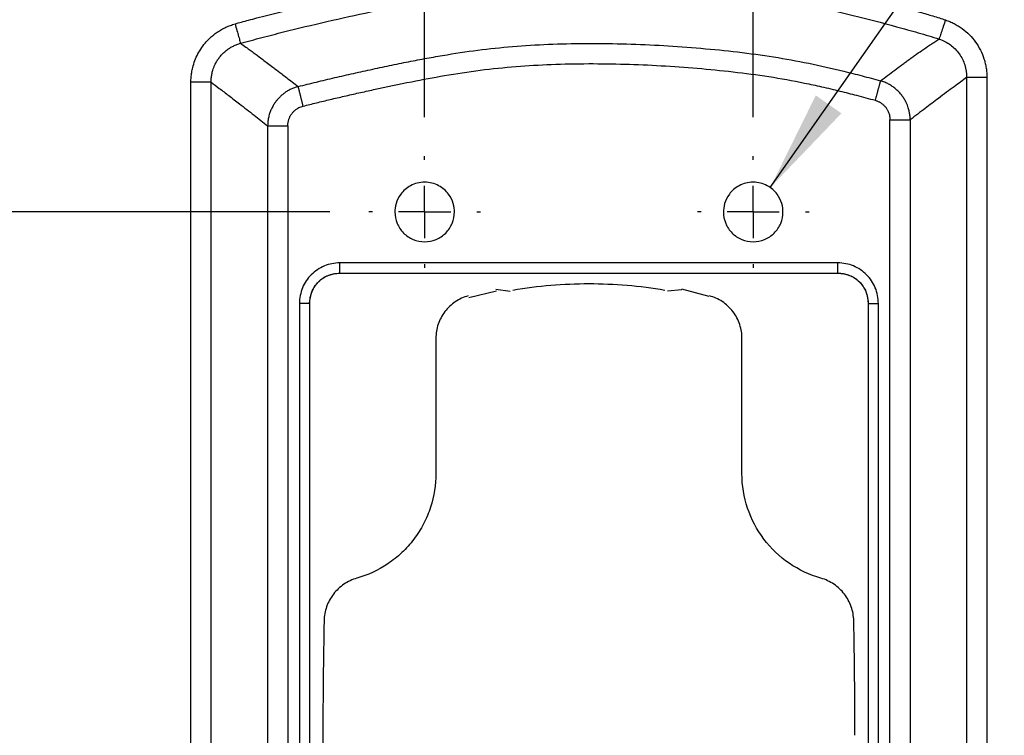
# Model space of a CAD drawing. Header units: millimetres. Extents: x 19 to 819, y 19 to 629.
# Tile 4 of 46: x 121 to 217, y 232 to 302. Entities that reach past the tile are written whole.
import ezdxf

# ---------------------------------------------------------------- set-up
doc = ezdxf.new("R2010")
doc.units = ezdxf.units.MM
doc.header["$LTSCALE"] = 3
doc.linetypes.add('CENTERX2', pattern=[20.32, 12.7, -2.54, 2.54, -2.54])
doc.layers.add('CENTER', color=40, linetype='CENTERX2')
doc.layers.add('DIMENSIONS', color=140, linetype='Continuous', lineweight=25)
doc.styles.add('SLDTEXTSTYLE0', font='TXT', dxfattribs={"width": 0.7})
doc.dimstyles.new('SLDDIMSTYLE0', dxfattribs={"dimtxt": 6.474023, "dimasz": 9.906, "dimexe": 0, "dimexo": 0.0625, "dimgap": 1.618506, "dimtad": 0, "dimtih": 1, "dimtoh": 1, "dimrnd": 1e-09, "dimzin": 4, "dimdsep": 46, "dimtxsty": 'SLDTEXTSTYLE0', "dimsah": 1, "dimcen": 0.09, "dimadec": 0, "dimazin": 1, "dimtfac": 1, "dimtofl": 0, "dimtmove": 0, "dimatfit": 3, "dimfxl": 0, "dimfrac": 2, "dimtolj": 1, "dimtzin": 12, "dimarcsym": 0})
doc.dimstyles.new('SLDDIMSTYLE1', dxfattribs={"dimtxt": 6.474023, "dimasz": 9.906, "dimexe": 0, "dimexo": 0.0625, "dimgap": 1.618506, "dimtad": 0, "dimtih": 1, "dimtoh": 1, "dimrnd": 1e-09, "dimzin": 4, "dimdsep": 46, "dimtxsty": 'SLDTEXTSTYLE0', "dimsah": 1, "dimcen": 0.09, "dimadec": 0, "dimazin": 1, "dimtfac": 1, "dimtmove": 0, "dimatfit": 0, "dimfxl": 0, "dimfrac": 2, "dimtolj": 1, "dimtzin": 12, "dimarcsym": 0})
doc.dimstyles.new('SLDDIMSTYLE3', dxfattribs={"dimtxt": 6.474023, "dimasz": 9.906, "dimexe": 0, "dimexo": 0.0625, "dimgap": 1.618506, "dimtad": 0, "dimtih": 1, "dimtoh": 1, "dimrnd": 1e-09, "dimzin": 12, "dimdsep": 46, "dimtxsty": 'SLDTEXTSTYLE0', "dimsah": 1, "dimcen": 0, "dimadec": 0, "dimazin": 3, "dimtfac": 1, "dimtofl": 0, "dimtmove": 0, "dimatfit": 3, "dimfxl": 0, "dimfrac": 2, "dimtolj": 1, "dimtzin": 12, "dimarcsym": 0})

# ---------------------------------------------------------------- blocks, each defined once
blk = doc.blocks.new('_D_9')
at = {"layer": 'DIMENSIONS'}
for p, q in [((151.325, 283.378), (63.387, 283.378)), ((72.912, 283.378), (72.912, 244.965)), ((63.293, 233.227), (61.119, 233.227)), ((61.119, 233.227), (61.119, 222.937)), ((82.531, 233.227), (84.705, 233.227)), ((84.705, 233.227), (84.705, 222.937)), ((61.119, 222.937), (63.293, 222.937)), ((84.705, 222.937), (82.531, 222.937)), ((72.912, 180.377), (72.912, 221.488)), ((151.325, 180.377), (63.387, 180.377))]:
    blk.add_line(p, q, dxfattribs=at)
for points in [[(72.912, 283.378), (71.388, 273.472), (74.436, 273.472)], [(72.912, 180.377), (74.436, 190.283), (71.388, 190.283)]]:
    blk.add_solid(points, dxfattribs=at)
at = {"layer": 'DIMENSIONS', "char_height": 6.35, "attachment_point": 1, "style": 'SLDTEXTSTYLE0'}
for s, insert in [('103.0', (60.6, 242.861)), ('4.06', (63.293, 231.123))]:
    blk.add_mtext(s, dxfattribs=dict(at, insert=insert))
blk = doc.blocks.new('_D_11')
at = {"layer": 'DIMENSIONS'}
for p, q in [((160.575, 292.628), (160.575, 372.344)), ((192.575, 292.628), (192.575, 372.344)), ((160.575, 362.819), (141.525, 362.819)), ((167.437, 362.819), (165.263, 362.819)), ((165.263, 362.819), (165.263, 352.53)), ((186.675, 362.819), (188.849, 362.819)), ((188.849, 362.819), (188.849, 352.53)), ((192.575, 362.819), (211.625, 362.819)), ((165.263, 352.53), (167.437, 352.53)), ((188.849, 352.53), (186.675, 352.53))]:
    blk.add_line(p, q, dxfattribs=at)
for points in [[(160.575, 362.819), (150.669, 364.343), (150.669, 361.295)], [(192.575, 362.819), (202.481, 361.295), (202.481, 364.343)]]:
    blk.add_solid(points, dxfattribs=at)
at = {"layer": 'DIMENSIONS', "char_height": 6.35, "attachment_point": 1, "style": 'SLDTEXTSTYLE0'}
for s, insert in [('32.0', (167.437, 372.454)), ('1.26', (167.437, 360.715))]:
    blk.add_mtext(s, dxfattribs=dict(at, insert=insert))
blk = doc.blocks.new('_D_12')
at = {"layer": 'DIMENSIONS'}
for p, q in [((111.575, 299.728), (111.575, 401.978)), ((241.575, 299.728), (241.575, 401.978)), ((111.575, 392.453), (158.664, 392.453)), ((167.437, 392.453), (165.263, 392.453)), ((165.263, 392.453), (165.263, 382.164)), ((186.675, 392.453), (188.849, 392.453)), ((188.849, 392.453), (188.849, 382.164)), ((241.575, 392.453), (195.448, 392.453)), ((165.263, 382.164), (167.437, 382.164)), ((188.849, 382.164), (186.675, 382.164))]:
    blk.add_line(p, q, dxfattribs=at)
for points in [[(111.575, 392.453), (121.481, 390.929), (121.481, 393.977)], [(241.575, 392.453), (231.669, 393.977), (231.669, 390.929)]]:
    blk.add_solid(points, dxfattribs=at)
at = {"layer": 'DIMENSIONS', "char_height": 6.35, "attachment_point": 1, "style": 'SLDTEXTSTYLE0'}
for s, insert in [('130.0', (164.744, 402.088)), ('5.12', (167.437, 390.35))]:
    blk.add_mtext(s, dxfattribs=dict(at, insert=insert))
blk = doc.blocks.new('_D_13')
at = {"layer": 'DIMENSIONS'}
for p, q in [((267.246, 362.591), (265.072, 362.591)), ((265.072, 362.591), (265.072, 352.302)), ((286.484, 362.591), (288.658, 362.591)), ((288.658, 362.591), (288.658, 352.302)), ((194.239, 285.753), (241.467, 353.19)), ((241.467, 353.19), (258.135, 353.19)), ((265.072, 352.302), (267.246, 352.302)), ((288.658, 352.302), (286.484, 352.302))]:
    blk.add_line(p, q, dxfattribs=at)
blk.add_solid([(194.239, 285.753), (201.169, 292.993), (198.673, 294.741)], dxfattribs=at)
at = {"layer": 'DIMENSIONS', "char_height": 6.35, "attachment_point": 1, "style": 'SLDTEXTSTYLE0'}
for s, insert in [('%%c', (265.051, 372.226)), ('5.8', (274.826, 372.226)), ('0.23', (267.246, 360.488)), ('(4X)', (267.428, 348.749))]:
    blk.add_mtext(s, dxfattribs=dict(at, insert=insert))
blk = doc.blocks.new('SW_CENTERMARKSYMBOL_10')
at = {"layer": 'CENTER', "color": 0}
for p, q in [((0, 5.08), (0, 5.44)), ((0, 0), (0, 2.54)), ((-5.08, 0), (-5.44, 0)), ((0, 0), (-2.54, 0)), ((0, 0), (0, -2.54)), ((0, 0), (2.54, 0)), ((5.08, 0), (5.44, 0)), ((0, -5.08), (0, -5.44))]:
    blk.add_line(p, q, dxfattribs=at)
blk = doc.blocks.new('SW_CENTERMARKSYMBOL_11')
at = {"layer": 'CENTER', "color": 0}
for p, q in [((0, 5.08), (0, 5.44)), ((0, 0), (0, 2.54)), ((-5.08, 0), (-5.44, 0)), ((0, 0), (-2.54, 0)), ((0, 0), (0, -2.54)), ((0, 0), (2.54, 0)), ((5.08, 0), (5.44, 0)), ((0, -5.08), (0, -5.44))]:
    blk.add_line(p, q, dxfattribs=at)

msp = doc.modelspace()

# ---------------------------------------------------------------- linework, layer by layer
for p, q in [((213.367, 296.484), (213.367, 167.271)), ((215.337, 296.484), (213.367, 296.484)), ((215.337, 296.484), (215.337, 167.271)), ((137.813, 167.733), (137.813, 296.022)), ((139.783, 167.733), (139.783, 296.022)), ((145.283, 291.785), (145.283, 171.97)), ((147.253, 291.785), (147.253, 171.97)), ((205.897, 171.393), (205.897, 292.361)), ((207.866, 292.361), (207.866, 171.393)), ((200.828, 278.411), (152.322, 278.411)), ((152.322, 277.411), (152.322, 278.411)), ((200.828, 277.411), (200.828, 278.411)), ((152.322, 277.411), (200.828, 277.411)), ((167.573, 275.672), (164.87, 275.021)), ((168.913, 275.632), (167.525, 275.823)), ((185.626, 275.8), (184.229, 275.67)), ((188.303, 275.128), (185.637, 275.842)), ((148.383, 274.471), (148.383, 194.966)), ((149.383, 274.471), (148.383, 274.471)), ((149.383, 194.966), (149.383, 274.471)), ((203.767, 274.471), (203.767, 194.966)), ((203.767, 274.471), (204.767, 274.471)), ((204.767, 194.966), (204.767, 274.471)), ((161.668, 271.06), (161.668, 257.877)), ((191.482, 257.877), (191.482, 271.06))]:
    msp.add_line(p, q)
for points, knots in [([(142.107, 301.706), (142.314, 301.764), (142.755, 301.887), (143.463, 302.079), (144.325, 302.307), (145.299, 302.56), (146.7, 302.918), (148.467, 303.352), (151.31, 304.021), (154.888, 304.812), (159.173, 305.682), (163.482, 306.415), (169.284, 307.099), (176.618, 307.376), (183.957, 307.123), (189.813, 306.641), (194.176, 306.13), (198.512, 305.424), (202.042, 304.642), (204.885, 303.922), (206.883, 303.385), (208.442, 302.95), (209.441, 302.663), (210.08, 302.475), (210.689, 302.289), (211.102, 302.153), (211.3, 302.088)], [0, 0, 0, 0, 0.009152, 0.01958, 0.031284, 0.047244, 0.062524, 0.093008, 0.124907, 0.187197, 0.249412, 0.311556, 0.373723, 0.498663, 0.624371, 0.686979, 0.749454, 0.811872, 0.874384, 0.903714, 0.937084, 0.962696, 0.972804, 0.98144, 0.99113, 1, 1, 1, 1]), ([(142.646, 299.811), (143.328, 300.004), (144.029, 300.192), (145.432, 300.561), (147.537, 301.104), (151.056, 301.947), (155.302, 302.886), (159.542, 303.747), (163.769, 304.465), (169.404, 305.13), (175.142, 305.35), (180.957, 305.256), (185.301, 305.035), (189.625, 304.68), (193.91, 304.178), (198.136, 303.489), (202.326, 302.562), (205.129, 301.82), (207.239, 301.241), (208.648, 300.848), (210.015, 300.441), (210.675, 300.22)], [0, 0, 0, 0, 0.03125, 0.03125, 0.0625, 0.125, 0.1875, 0.25, 0.3125, 0.375, 0.5, 0.5625, 0.625, 0.6875, 0.75, 0.8125, 0.875, 0.9375, 0.9375, 0.96875, 1, 1, 1, 1]), ([(211.3, 302.088), (211.232, 301.885), (211.16, 301.669), (211.019, 301.249), (210.951, 301.045), (210.833, 300.693), (210.784, 300.544), (210.711, 300.326), (210.687, 300.255), (210.675, 300.22)], [0, 0, 0, 0, 0.25, 0.25, 0.5, 0.5, 0.75, 0.75, 1, 1, 1, 1]), ([(211.3, 302.088), (211.373, 302.063), (211.519, 302.012), (211.735, 301.925), (211.946, 301.831), (212.153, 301.729), (212.356, 301.619), (212.554, 301.501), (212.749, 301.375), (213.125, 301.11), (213.652, 300.657), (214.247, 299.951), (214.728, 299.161), (215.018, 298.447), (215.184, 297.855), (215.272, 297.404), (215.327, 296.946), (215.333, 296.638), (215.337, 296.484)], [0, 0, 0, 0, 0.031594, 0.063034, 0.094366, 0.125638, 0.156897, 0.188191, 0.219567, 0.251073, 0.375529, 0.500739, 0.625015, 0.75031, 0.812686, 0.874839, 0.937151, 1, 1, 1, 1]), ([(140.383, 300.901), (140.45, 300.945), (140.583, 301.033), (140.788, 301.155), (140.997, 301.269), (141.21, 301.374), (141.428, 301.47), (141.65, 301.558), (141.877, 301.637), (142.03, 301.683), (142.107, 301.706)], [0, 0, 0, 0, 0.125231, 0.24999, 0.374478, 0.498901, 0.623461, 0.748364, 0.87381, 1, 1, 1, 1]), ([(142.107, 301.706), (142.166, 301.499), (142.228, 301.281), (142.349, 300.854), (142.408, 300.648), (142.509, 300.29), (142.552, 300.14), (142.615, 299.918), (142.635, 299.847), (142.646, 299.811)], [0, 0, 0, 0, 0.25, 0.25, 0.5, 0.5, 0.75, 0.75, 1, 1, 1, 1]), ([(137.813, 296.022), (137.814, 296.102), (137.816, 296.263), (137.831, 296.503), (137.855, 296.741), (137.889, 296.978), (137.932, 297.213), (138.019, 297.602), (138.184, 298.135), (138.48, 298.79), (138.852, 299.404), (139.248, 299.905), (139.635, 300.305), (139.994, 300.622), (140.253, 300.807), (140.383, 300.901)], [0, 0, 0, 0, 0.04209, 0.083962, 0.125683, 0.16732, 0.20894, 0.250611, 0.37581, 0.500231, 0.62531, 0.750261, 0.833284, 0.916346, 1, 1, 1, 1]), ([(204.969, 296.16), (205.433, 296.508), (206.129, 297.029), (206.943, 297.633), (207.41, 297.977), (207.762, 298.234), (208.117, 298.49), (208.592, 298.829), (209.192, 299.249), (209.787, 299.649), (210.283, 299.972), (210.534, 300.131), (210.675, 300.22)], [0, 0, 0, 0, 0.249853, 0.374786, 0.43726, 0.499741, 0.562231, 0.624731, 0.749764, 0.87485, 0.929457, 1, 1, 1, 1]), ([(210.675, 300.22), (210.874, 300.156), (211.065, 300.078), (211.434, 299.891), (211.789, 299.674), (212.254, 299.278), (212.657, 298.803), (212.972, 298.28), (213.282, 297.511), (213.371, 296.899), (213.367, 296.484)], [0, 0, 0, 0, 0.125, 0.125, 0.25, 0.375, 0.5, 0.625, 0.75, 1, 1, 1, 1]), ([(139.783, 296.022), (139.783, 296.089), (139.784, 296.223), (139.797, 296.423), (139.82, 296.619), (139.852, 296.813), (139.893, 297.002), (139.951, 297.217), (140.031, 297.454), (140.126, 297.681), (140.221, 297.874), (140.31, 298.034), (140.441, 298.248), (140.627, 298.505), (140.885, 298.793), (141.17, 299.057), (141.381, 299.208), (141.487, 299.284)], [0, 0, 0, 0, 0.052675, 0.104874, 0.15652, 0.207592, 0.258203, 0.308403, 0.381325, 0.453532, 0.50128, 0.549059, 0.596755, 0.696953, 0.79731, 0.898214, 1, 1, 1, 1]), ([(141.487, 299.284), (141.536, 299.316), (141.635, 299.38), (141.79, 299.469), (141.951, 299.552), (142.117, 299.628), (142.288, 299.697), (142.465, 299.759), (142.585, 299.794), (142.645, 299.811)], [0, 0, 0, 0, 0.137757, 0.277295, 0.418566, 0.561492, 0.706044, 0.852234, 1, 1, 1, 1]), ([(142.646, 299.811), (142.822, 299.685), (143.133, 299.465), (143.574, 299.144), (143.965, 298.859), (144.375, 298.553), (144.805, 298.229), (145.285, 297.868), (145.676, 297.571), (145.915, 297.391), (145.982, 297.34)], [0, 0, 0, 0, 0.155668, 0.273101, 0.393529, 0.503886, 0.643702, 0.783988, 0.939523, 1, 1, 1, 1]), ([(148.262, 295.605), (148.852, 295.754), (149.436, 295.897), (150.621, 296.184), (151.221, 296.326), (152.43, 296.607), (153.038, 296.746), (154.27, 297.022), (154.893, 297.159), (156.143, 297.43), (156.769, 297.562), (158.008, 297.82), (158.62, 297.944), (159.823, 298.18), (160.413, 298.292), (161.588, 298.506), (162.175, 298.609), (163.917, 298.897), (165.049, 299.063), (167.297, 299.339), (168.42, 299.45), (170.723, 299.626), (171.895, 299.691), (174.251, 299.777), (175.439, 299.798), (179.025, 299.804), (181.443, 299.732), (185.063, 299.522), (186.271, 299.434), (188.682, 299.226), (189.88, 299.106), (192.245, 298.827), (193.415, 298.668), (195.721, 298.306), (196.847, 298.104), (199.11, 297.64), (200.25, 297.379), (201.991, 296.949), (202.584, 296.798), (203.768, 296.487), (204.366, 296.326), (204.969, 296.16)], [0, 0, 0, 0, 0.03125, 0.03125, 0.0625, 0.0625, 0.09375, 0.09375, 0.125, 0.125, 0.15625, 0.15625, 0.1875, 0.1875, 0.21875, 0.21875, 0.25, 0.25, 0.3125, 0.3125, 0.375, 0.375, 0.4375, 0.4375, 0.5, 0.5, 0.625, 0.625, 0.6875, 0.6875, 0.75, 0.75, 0.8125, 0.8125, 0.875, 0.875, 0.9375, 0.9375, 0.96875, 0.96875, 1, 1, 1, 1]), ([(145.982, 297.34), (146.205, 297.171), (146.586, 296.883), (147.345, 296.305), (147.882, 295.896), (148.262, 295.605)], [0, 0, 0, 0, 0.293866, 0.5, 1, 1, 1, 1]), ([(148.743, 293.695), (149.176, 293.803), (150.054, 294.022), (151.391, 294.343), (152.764, 294.663), (154.173, 294.983), (156.359, 295.466), (159.136, 296.049), (162.593, 296.699), (165.98, 297.221), (169.449, 297.579), (172.976, 297.782), (177.688, 297.872), (182.433, 297.733), (187.121, 297.4), (190.622, 297.055), (194.11, 296.592), (196.98, 296.08), (199.279, 295.581), (200.967, 295.178), (202.704, 294.734), (203.845, 294.424), (204.448, 294.261)], [0, 0, 0, 0, 0.023752, 0.048123, 0.073113, 0.098723, 0.124955, 0.192168, 0.24967, 0.311972, 0.374358, 0.435087, 0.49978, 0.624961, 0.68736, 0.749695, 0.812021, 0.874442, 0.90469, 0.937098, 0.966768, 1, 1, 1, 1]), ([(213.367, 296.484), (213.174, 296.344), (212.763, 296.046), (212.111, 295.566), (211.387, 295.027), (210.452, 294.325), (209.271, 293.431), (208.354, 292.733), (207.866, 292.361)], [0, 0, 0, 0, 0.10541, 0.22388, 0.35541, 0.5, 0.733818, 1, 1, 1, 1]), ([(139.783, 296.022), (139.772, 296.022), (139.752, 296.022), (139.708, 296.022), (139.655, 296.022), (139.594, 296.022), (139.525, 296.022), (139.449, 296.022), (139.366, 296.022), (139.277, 296.022), (139.182, 296.022), (139.081, 296.022), (138.975, 296.022), (138.863, 296.022), (138.745, 296.022), (138.623, 296.022), (138.494, 296.022), (138.361, 296.022), (138.221, 296.022), (138.082, 296.022), (137.946, 296.022), (137.858, 296.022), (137.813, 296.022)], [0, 0, 0, 0, 0.056667, 0.1113, 0.164133, 0.215546, 0.265865, 0.315369, 0.364281, 0.412757, 0.460896, 0.508825, 0.556696, 0.604672, 0.652932, 0.70166, 0.751054, 0.801332, 0.852726, 0.905497, 0.952083, 1, 1, 1, 1]), ([(139.783, 296.022), (140.047, 295.821), (140.618, 295.389), (141.535, 294.687), (142.665, 293.817), (143.928, 292.84), (144.844, 292.127), (145.283, 291.785)], [0, 0, 0, 0, 0.144257, 0.310923, 0.5, 0.760557, 1, 1, 1, 1]), ([(148.263, 295.605), (148.198, 295.587), (148.073, 295.552), (147.89, 295.489), (147.715, 295.419), (147.545, 295.342), (147.381, 295.258), (147.223, 295.168), (147.071, 295.072), (146.924, 294.97), (146.783, 294.862), (146.648, 294.749), (146.519, 294.631), (146.396, 294.508), (146.291, 294.394), (146.202, 294.29), (146.152, 294.227), (146.128, 294.196)], [0, 0, 0, 0, 0.076799, 0.150524, 0.222956, 0.294431, 0.365057, 0.434935, 0.504146, 0.572738, 0.640767, 0.708303, 0.77541, 0.842154, 0.908594, 0.954347, 1, 1, 1, 1]), ([(148.743, 293.695), (148.731, 293.743), (148.707, 293.837), (148.672, 293.975), (148.639, 294.108), (148.606, 294.237), (148.575, 294.361), (148.545, 294.48), (148.516, 294.594), (148.489, 294.704), (148.463, 294.809), (148.437, 294.909), (148.414, 295.004), (148.391, 295.094), (148.37, 295.178), (148.35, 295.257), (148.332, 295.33), (148.315, 295.396), (148.296, 295.473), (148.276, 295.552), (148.267, 295.587), (148.263, 295.605)], [0, 0, 0, 0, 0.052683, 0.103903, 0.15382, 0.2027, 0.250778, 0.298215, 0.345114, 0.391614, 0.437854, 0.483964, 0.530068, 0.576286, 0.62274, 0.669559, 0.716883, 0.764854, 0.813619, 0.904564, 1, 1, 1, 1]), ([(204.969, 296.16), (204.967, 296.151), (204.962, 296.133), (204.951, 296.093), (204.938, 296.046), (204.923, 295.991), (204.906, 295.929), (204.887, 295.861), (204.867, 295.787), (204.845, 295.707), (204.822, 295.621), (204.797, 295.53), (204.77, 295.434), (204.743, 295.333), (204.714, 295.228), (204.683, 295.117), (204.652, 295.002), (204.619, 294.883), (204.575, 294.722), (204.518, 294.514), (204.472, 294.347), (204.448, 294.261)], [0, 0, 0, 0, 0.053321, 0.105066, 0.155367, 0.20452, 0.252803, 0.30039, 0.347368, 0.393874, 0.440056, 0.486049, 0.531978, 0.577962, 0.624123, 0.670584, 0.717475, 0.764934, 0.813118, 0.904395, 1, 1, 1, 1]), ([(206.121, 295.62), (206.064, 295.657), (205.949, 295.733), (205.769, 295.836), (205.58, 295.932), (205.383, 296.019), (205.18, 296.096), (205.04, 296.139), (204.969, 296.16)], [0, 0, 0, 0, 0.159281, 0.321997, 0.487813, 0.656337, 0.827199, 1, 1, 1, 1]), ([(207.866, 292.361), (207.865, 292.43), (207.861, 292.566), (207.843, 292.766), (207.816, 292.96), (207.78, 293.149), (207.736, 293.334), (207.675, 293.546), (207.592, 293.781), (207.493, 294.01), (207.395, 294.203), (207.304, 294.364), (207.17, 294.577), (206.982, 294.835), (206.724, 295.123), (206.438, 295.39), (206.227, 295.543), (206.12, 295.62)], [0, 0, 0, 0, 0.053643, 0.106206, 0.156963, 0.207034, 0.256469, 0.305316, 0.37888, 0.451488, 0.499598, 0.547664, 0.595604, 0.695872, 0.796335, 0.897544, 1, 1, 1, 1]), ([(146.128, 294.196), (146.091, 294.148), (146.016, 294.05), (145.914, 293.896), (145.817, 293.738), (145.728, 293.574), (145.646, 293.406), (145.571, 293.234), (145.529, 293.117), (145.507, 293.058)], [0, 0, 0, 0, 0.140895, 0.282703, 0.425274, 0.568451, 0.712073, 0.855978, 1, 1, 1, 1]), ([(147.667, 292.997), (147.695, 293.031), (147.749, 293.098), (147.84, 293.192), (147.935, 293.28), (148.038, 293.362), (148.169, 293.454), (148.333, 293.548), (148.533, 293.636), (148.673, 293.675), (148.743, 293.695)], [0, 0, 0, 0, 0.100192, 0.199805, 0.299289, 0.399098, 0.49968, 0.667103, 0.833194, 1, 1, 1, 1]), ([(204.448, 294.261), (204.49, 294.249), (204.572, 294.224), (204.693, 294.178), (204.809, 294.125), (204.922, 294.064), (204.993, 294.018), (205.029, 293.995)], [0, 0, 0, 0, 0.202512, 0.403171, 0.60257, 0.801271, 1, 1, 1, 1]), ([(205.029, 293.995), (205.067, 293.969), (205.143, 293.916), (205.248, 293.827), (205.347, 293.733), (205.439, 293.631), (205.523, 293.523), (205.6, 293.409), (205.686, 293.259), (205.772, 293.071), (205.843, 292.84), (205.889, 292.603), (205.894, 292.442), (205.897, 292.361)], [0, 0, 0, 0, 0.0722647, 0.1436541, 0.2145212, 0.2852268, 0.3561341, 0.4276034, 0.4999864, 0.6244095, 0.7494672, 0.8751506, 1, 1, 1, 1]), ([(145.507, 293.058), (145.485, 292.993), (145.441, 292.861), (145.388, 292.657), (145.344, 292.446), (145.312, 292.23), (145.29, 292.009), (145.285, 291.86), (145.283, 291.785)], [0, 0, 0, 0, 0.158805, 0.32126, 0.487007, 0.655657, 0.826799, 1, 1, 1, 1]), ([(147.359, 292.426), (147.374, 292.467), (147.404, 292.549), (147.458, 292.667), (147.52, 292.782), (147.589, 292.892), (147.641, 292.962), (147.667, 292.997)], [0, 0, 0, 0, 0.201299, 0.401269, 0.600595, 0.799921, 1, 1, 1, 1]), ([(145.284, 291.785), (145.293, 291.785), (145.312, 291.785), (145.353, 291.785), (145.402, 291.785), (145.459, 291.785), (145.522, 291.785), (145.592, 291.785), (145.668, 291.785), (145.75, 291.785), (145.838, 291.785), (145.931, 291.785), (146.029, 291.785), (146.131, 291.785), (146.239, 291.785), (146.352, 291.785), (146.47, 291.785), (146.592, 291.785), (146.72, 291.785), (146.853, 291.785), (146.987, 291.785), (147.121, 291.785), (147.209, 291.785), (147.253, 291.785)], [0, 0, 0, 0, 0.053509, 0.105236, 0.155375, 0.204229, 0.252088, 0.299185, 0.345699, 0.391783, 0.437539, 0.483064, 0.528476, 0.573906, 0.619497, 0.665401, 0.711778, 0.758792, 0.80662, 0.855458, 0.905535, 0.952098, 1, 1, 1, 1]), ([(147.253, 291.785), (147.254, 291.829), (147.256, 291.917), (147.269, 292.047), (147.29, 292.176), (147.319, 292.302), (147.346, 292.384), (147.359, 292.426)], [0, 0, 0, 0, 0.20274, 0.403498, 0.602882, 0.801466, 1, 1, 1, 1]), ([(205.897, 292.361), (205.949, 292.361), (206.051, 292.361), (206.201, 292.362), (206.345, 292.362), (206.483, 292.362), (206.615, 292.362), (206.742, 292.362), (206.864, 292.361), (206.98, 292.361), (207.091, 292.361), (207.196, 292.361), (207.295, 292.361), (207.389, 292.361), (207.476, 292.361), (207.556, 292.361), (207.63, 292.361), (207.697, 292.361), (207.756, 292.362), (207.804, 292.362), (207.841, 292.361), (207.858, 292.361), (207.866, 292.361)], [0, 0, 0, 0, 0.0558367, 0.1097939, 0.1621282, 0.2131696, 0.2632156, 0.3125254, 0.3613146, 0.4097398, 0.4579048, 0.5059288, 0.5539569, 0.6021559, 0.650713, 0.6998325, 0.7497121, 0.800564, 0.8526408, 0.9062383, 0.9524215, 1, 1, 1, 1]), ([(163.475, 283.378), (163.475, 283.619), (163.445, 283.893), (163.272, 284.487), (163.127, 284.808), (162.663, 285.427), (162.341, 285.722), (161.739, 286.044), (161.519, 286.13), (161.058, 286.247), (160.817, 286.278), (160.333, 286.278), (160.092, 286.247), (159.63, 286.13), (159.411, 286.044), (158.809, 285.722), (158.487, 285.427), (158.023, 284.808), (157.877, 284.487), (157.704, 283.893), (157.675, 283.619), (157.675, 283.378)], [0, 0, 0, 0, 0.125, 0.125, 0.25, 0.25, 0.375, 0.375, 0.4375, 0.4375, 0.5, 0.5, 0.5625, 0.5625, 0.625, 0.625, 0.75, 0.75, 0.875, 0.875, 1, 1, 1, 1]), ([(195.475, 283.378), (195.475, 283.619), (195.446, 283.893), (195.272, 284.487), (195.127, 284.808), (194.663, 285.427), (194.341, 285.722), (193.739, 286.044), (193.519, 286.13), (193.058, 286.247), (192.817, 286.278), (192.333, 286.278), (192.092, 286.247), (191.63, 286.13), (191.411, 286.044), (190.809, 285.722), (190.487, 285.427), (190.023, 284.808), (189.878, 284.487), (189.704, 283.893), (189.675, 283.619), (189.675, 283.378)], [0, 0, 0, 0, 0.125, 0.125, 0.25, 0.25, 0.375, 0.375, 0.4375, 0.4375, 0.5, 0.5, 0.5625, 0.5625, 0.625, 0.625, 0.75, 0.75, 0.875, 0.875, 1, 1, 1, 1]), ([(157.675, 283.378), (157.675, 282.998), (157.75, 282.619), (158.041, 281.917), (158.256, 281.595), (158.793, 281.059), (159.114, 280.844), (159.816, 280.553), (160.195, 280.478), (160.954, 280.478), (161.334, 280.553), (162.035, 280.844), (162.357, 281.059), (162.894, 281.595), (163.109, 281.917), (163.399, 282.619), (163.475, 282.998), (163.475, 283.378)], [0, 0, 0, 0, 0.125, 0.125, 0.25, 0.25, 0.375, 0.375, 0.5, 0.5, 0.625, 0.625, 0.75, 0.75, 0.875, 0.875, 1, 1, 1, 1]), ([(189.675, 283.378), (189.675, 282.998), (189.75, 282.619), (190.041, 281.917), (190.256, 281.595), (190.793, 281.059), (191.114, 280.844), (191.816, 280.553), (192.195, 280.478), (192.955, 280.478), (193.334, 280.553), (194.035, 280.844), (194.357, 281.059), (194.894, 281.595), (195.109, 281.917), (195.399, 282.619), (195.475, 282.998), (195.475, 283.378)], [0, 0, 0, 0, 0.125, 0.125, 0.25, 0.25, 0.375, 0.375, 0.5, 0.5, 0.625, 0.625, 0.75, 0.75, 0.875, 0.875, 1, 1, 1, 1]), ([(149.366, 274.471), (149.412, 274.862), (149.503, 275.635), (150.182, 276.612), (151.158, 277.29), (151.932, 277.382), (152.322, 277.428)], [0, 0, 0, 0, 0.252251, 0.5, 0.747749, 1, 1, 1, 1]), ([(149.383, 274.471), (149.384, 274.528), (149.386, 274.641), (149.401, 274.81), (149.424, 274.977), (149.456, 275.141), (149.498, 275.302), (149.548, 275.46), (149.607, 275.615), (149.674, 275.765), (149.749, 275.91), (149.832, 276.051), (149.922, 276.186), (150.02, 276.316), (150.124, 276.44), (150.272, 276.596), (150.473, 276.776), (150.739, 276.965), (151.026, 277.123), (151.331, 277.25), (151.652, 277.341), (151.984, 277.4), (152.209, 277.407), (152.322, 277.411)], [0, 0, 0, 0, 0.036782, 0.073368, 0.109764, 0.145976, 0.182011, 0.217874, 0.253572, 0.289114, 0.324513, 0.359783, 0.394935, 0.429981, 0.464932, 0.499802, 0.569672, 0.639922, 0.710645, 0.78194, 0.853896, 0.926567, 1, 1, 1, 1]), ([(200.828, 277.428), (201.218, 277.382), (201.992, 277.29), (202.968, 276.612), (203.647, 275.635), (203.738, 274.862), (203.784, 274.471)], [0, 0, 0, 0, 0.252251, 0.5, 0.747749, 1, 1, 1, 1]), ([(200.828, 277.411), (200.884, 277.41), (200.997, 277.408), (201.166, 277.393), (201.333, 277.37), (201.497, 277.337), (201.658, 277.296), (201.817, 277.245), (201.971, 277.187), (202.121, 277.12), (202.267, 277.045), (202.407, 276.962), (202.542, 276.871), (202.672, 276.774), (202.796, 276.67), (202.952, 276.522), (203.132, 276.32), (203.321, 276.055), (203.48, 275.768), (203.606, 275.462), (203.697, 275.142), (203.756, 274.81), (203.763, 274.585), (203.767, 274.471)], [0, 0, 0, 0, 0.036782, 0.073368, 0.109764, 0.145976, 0.182011, 0.217874, 0.253572, 0.289114, 0.324513, 0.359783, 0.394935, 0.429981, 0.464932, 0.499802, 0.569672, 0.639922, 0.710645, 0.78194, 0.853896, 0.926567, 1, 1, 1, 1]), ([(183.976, 275.736), (181.533, 276.154), (179.054, 276.364), (174.096, 276.364), (171.617, 276.154), (169.174, 275.736)], [0, 0, 0, 0, 0.5, 0.5, 1, 1, 1, 1]), ([(164.827, 275.202), (164.377, 275.078), (163.948, 274.881), (163.174, 274.36), (162.831, 274.035), (162.265, 273.294), (162.043, 272.876), (161.745, 271.993), (161.668, 271.526), (161.668, 271.06)], [0, 0, 0, 0, 0.25, 0.25, 0.5, 0.5, 0.75, 0.75, 1, 1, 1, 1]), ([(191.482, 271.06), (191.482, 271.494), (191.414, 271.952), (191.121, 272.845), (190.895, 273.28), (190.309, 274.049), (189.949, 274.382), (189.165, 274.901), (188.742, 275.087), (188.323, 275.202)], [0, 0, 0, 0, 0.25, 0.25, 0.5, 0.5, 0.75, 0.75, 1, 1, 1, 1]), ([(161.668, 257.877), (161.668, 256.814), (161.504, 255.693), (160.97, 254.052), (160.745, 253.512), (160.203, 252.47), (159.886, 251.967), (159.174, 251.023), (158.777, 250.581), (157.924, 249.774), (157.466, 249.409), (156.034, 248.446), (155.001, 247.981), (153.978, 247.69)], [0, 0, 0, 0, 0.25, 0.25, 0.375, 0.375, 0.5, 0.5, 0.625, 0.625, 0.75, 0.75, 1, 1, 1, 1]), ([(199.172, 247.69), (198.074, 248.003), (197.027, 248.494), (195.144, 249.785), (194.308, 250.584), (192.932, 252.406), (192.393, 253.429), (191.668, 255.594), (191.482, 256.736), (191.482, 257.877)], [0, 0, 0, 0, 0.25, 0.25, 0.5, 0.5, 0.75, 0.75, 1, 1, 1, 1]), ([(153.978, 247.69), (153.529, 247.562), (153.1, 247.361), (152.326, 246.837), (151.981, 246.512), (151.41, 245.772), (151.184, 245.355), (150.874, 244.473), (150.79, 244.008), (150.78, 243.54)], [0, 0, 0, 0, 0.25, 0.25, 0.5, 0.5, 0.75, 0.75, 1, 1, 1, 1]), ([(202.369, 243.54), (202.36, 244.008), (202.276, 244.473), (201.965, 245.355), (201.739, 245.771), (201.169, 246.512), (200.824, 246.836), (200.05, 247.361), (199.621, 247.562), (199.172, 247.69)], [0, 0, 0, 0, 0.25, 0.25, 0.5, 0.5, 0.75, 0.75, 1, 1, 1, 1])]:
    msp.add_open_spline(points, degree=3, knots=knots)
for points in [[(152.322, 278.411), (151.801, 278.411), (150.765, 278.207), (149.457, 277.337), (148.586, 276.029), (148.383, 274.993), (148.383, 274.471)], [(204.767, 274.471), (204.767, 274.993), (204.563, 276.029), (203.693, 277.337), (202.385, 278.207), (201.349, 278.411), (200.828, 278.411)], [(150.78, 243.54), (150.706, 239.82), (150.668, 236.099), (150.668, 232.377)], [(202.482, 232.377), (202.482, 236.098), (202.444, 239.82), (202.369, 243.54)], [(150.668, 232.377), (150.668, 228.656), (150.706, 224.935), (150.78, 221.214)]]:
    msp.add_open_spline(points, degree=3)

# ---------------------------------------------------------------- block references
at = {"layer": 'CENTER'}
for name, p in [('SW_CENTERMARKSYMBOL_10', (160.575, 283.378)), ('SW_CENTERMARKSYMBOL_11', (192.575, 283.378))]:
    msp.add_blockref(name, p, dxfattribs=at)

# ---------------------------------------------------------------- dimensions: what is measured, and where the dimension line sits
at = {"layer": 'DIMENSIONS'}
for base, p1, p2, dimstyle, picture, middle in [((241.575, 392.453), (111.575, 295.918), (241.575, 295.918), 'SLDDIMSTYLE0', '_D_12', (177.056, 392.453)), ((160.575, 362.819), (192.575, 288.818), (160.575, 288.818), 'SLDDIMSTYLE1', '_D_11', (177.056, 362.819))]:
    dim = msp.add_linear_dim(base=base, p1=p1, p2=p2, dimstyle=dimstyle, dxfattribs=at)
    dim.commit()
    dim.dimension.update_dxf_attribs({"geometry": picture, "text_midpoint": middle, "dimtype": 160})
dim = msp.add_diameter_dim_2p(p1=(190.911, 281.002), p2=(194.239, 285.753), text='<>\\P(4X)', dimstyle='SLDDIMSTYLE3', dxfattribs=at)
dim.commit()
dim.dimension.update_dxf_attribs({"geometry": '_D_13', "text_midpoint": (276.865, 356.535), "dimtype": 163})
dim = msp.add_linear_dim(base=(72.912, 180.377), p1=(155.135, 283.378), p2=(155.135, 180.377), angle=90, dimstyle='SLDDIMSTYLE0', dxfattribs=at)
dim.commit()
dim.dimension.update_dxf_attribs({"geometry": '_D_9', "text_midpoint": (72.912, 233.227), "dimtype": 160})

doc.saveas('drawing.dxf')
